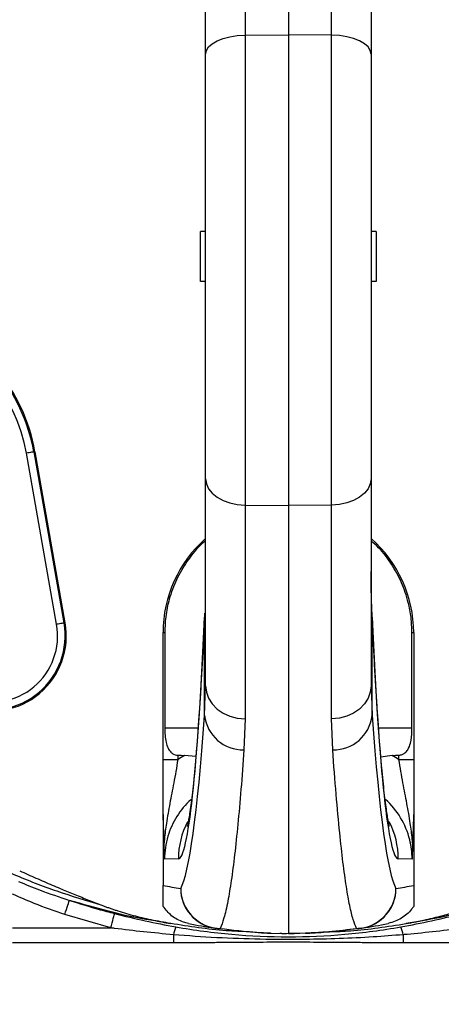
# Model space of a CAD drawing. Header units: millimetres. Extents: x 2154 to 3654, y 2206 to 3676.
# Tile 7 of 15: x 2796 to 2965, y 2698 to 3091. Entities that reach past the tile are written whole.
import ezdxf

# ---------------------------------------------------------------- set-up
doc = ezdxf.new("R2010")
doc.units = ezdxf.units.MM
doc.header["$LTSCALE"] = 2

msp = doc.modelspace()

# ---------------------------------------------------------------- linework, layer by layer
at = {"color": 7, "linetype": 'Continuous', "lineweight": 25}
for p, q in [((2903.62, 3306.48), (2903.62, 3084.91)), ((2886.34, 3221.78), (2886.34, 3084.77)), ((2920.9, 3084.77), (2920.9, 3221.78)), ((2870.62, 3077.21), (2870.62, 3209)), ((2936.62, 3209), (2936.62, 3077.21)), ((2886.34, 3084.77), (2903.62, 3084.91)), ((2886.34, 3084.77), (2886.34, 2897.34)), ((2903.62, 3084.91), (2903.62, 2897.14)), ((2920.9, 3084.77), (2903.62, 3084.91)), ((2920.9, 2897.34), (2920.9, 3084.77)), ((2870.62, 2907.88), (2870.62, 3077.21)), ((2936.62, 3077.21), (2936.62, 2907.88)), ((2870.62, 3006.48), (2868.62, 3006.48)), ((2868.62, 2986.48), (2868.62, 3006.48)), ((2938.62, 3006.48), (2936.62, 3006.48)), ((2938.62, 3006.48), (2938.62, 2986.48)), ((2870.62, 2986.48), (2868.62, 2986.48)), ((2938.62, 2986.48), (2936.62, 2986.48)), ((2811.17, 2849.81), (2799.14, 2918.04)), ((2802.09, 2918.56), (2802.56, 2918.64)), ((2802.09, 2918.56), (2814.12, 2850.33)), ((2814.59, 2850.41), (2802.56, 2918.64)), ((2870.62, 2825.32), (2870.62, 2907.88)), ((2936.62, 2907.88), (2936.62, 2825.32)), ((2886.34, 2897.34), (2903.62, 2897.14)), ((2886.34, 2897.34), (2886.34, 2812.06)), ((2920.9, 2897.34), (2903.62, 2897.14)), ((2903.62, 2897.14), (2903.62, 2726.48)), ((2920.9, 2812.06), (2920.9, 2897.34)), ((2870.22, 2813.41), (2870.22, 2852.71)), ((2937.02, 2813.41), (2937.02, 2852.71)), ((2814.12, 2850.33), (2814.59, 2850.41)), ((2853.62, 2846.48), (2854.3, 2846.48)), ((2853.62, 2795.82), (2853.62, 2846.48)), ((2854.3, 2846.48), (2854.3, 2808.48)), ((2952.94, 2846.48), (2953.62, 2846.48)), ((2952.94, 2808.48), (2952.94, 2846.48)), ((2953.62, 2846.48), (2953.62, 2795.82)), ((2870.22, 2813.41), (2870.62, 2825.32)), ((2936.62, 2825.32), (2937.02, 2813.41)), ((2886.34, 2812.06), (2885.93, 2799.75)), ((2921.32, 2799.75), (2920.9, 2812.06)), ((2859.52, 2797.59), (2859.52, 2795.82)), ((2866.74, 2797.08), (2862.2, 2797.51)), ((2945.05, 2797.51), (2940.52, 2796.87)), ((2947.73, 2795.82), (2947.73, 2797.59)), ((2853.62, 2795.82), (2859.52, 2795.82)), ((2947.73, 2795.82), (2953.62, 2795.82)), ((2853.62, 2773.7), (2853.62, 2745.66)), ((2953.62, 2773.7), (2953.62, 2745.66)), ((2859.76, 2756.27), (2854.25, 2756.18)), ((2952.99, 2756.18), (2947.48, 2756.27)), ((2832.8, 2728.7), (2814.46, 2734.05)), ((2950.54, 2730.44), (2950.65, 2730.46)), ((2793.62, 2728.7), (2832.8, 2728.7)), ((2857.78, 2725.99), (2857.78, 2722.76)), ((2896.78, 2726.6), (2903.62, 2726.48)), ((2901.07, 2726.5), (2900.18, 2726.54)), ((2901.07, 2726.5), (2902.93, 2726.49)), ((2910.46, 2726.6), (2903.62, 2726.48)), ((2903.63, 2726.48), (2905.51, 2726.49)), ((2905.51, 2726.49), (2905.98, 2726.49)), ((2905.98, 2726.49), (2910.6, 2726.72)), ((2949.46, 2725.99), (2949.46, 2722.76)), ((2857.78, 2722.76), (2793.62, 2722.76)), ((3013.62, 2722.76), (2949.46, 2722.76))]:
    msp.add_line(p, q, dxfattribs=at)
at = {"color": 8, "linetype": 'Continuous', "lineweight": 25}
for p, q in [((2870.23, 2854.26), (2870.22, 2852.71)), ((2937.02, 2852.71), (2937.02, 2854.28)), ((2854.3, 2808.48), (2867.63, 2808.48)), ((2939.61, 2808.48), (2952.94, 2808.48))]:
    msp.add_line(p, q, dxfattribs=at)
at = {"color": 7, "linetype": 'Continuous', "lineweight": 25, "flags": 128}
for points in [[(2870.62, 3077.21), (2870.92, 3078.67), (2871.81, 3080.07), (2873.26, 3081.37), (2875.21, 3082.51), (2877.59, 3083.45), (2880.31, 3084.15), (2883.26, 3084.6), (2886.34, 3084.77)], [(2936.62, 3077.21), (2936.32, 3078.67), (2935.43, 3080.07), (2933.98, 3081.37), (2932.03, 3082.51), (2929.66, 3083.45), (2926.94, 3084.15), (2923.98, 3084.6), (2920.9, 3084.77)], [(2802.09, 2918.56), (2802.03, 2918.55), (2801.85, 2918.52), (2801.58, 2918.47), (2801.21, 2918.4), (2800.76, 2918.32), (2800.26, 2918.23), (2799.71, 2918.14), (2799.14, 2918.04)], [(2870.62, 2907.88), (2870.92, 2905.85), (2871.81, 2903.89), (2873.26, 2902.08), (2875.21, 2900.49), (2877.59, 2899.18), (2880.31, 2898.2), (2883.26, 2897.58), (2886.34, 2897.34)], [(2936.62, 2907.88), (2936.32, 2905.85), (2935.43, 2903.89), (2933.98, 2902.08), (2932.03, 2900.49), (2929.66, 2899.18), (2926.94, 2898.2), (2923.98, 2897.58), (2920.9, 2897.34)], [(2814.12, 2850.33), (2814.06, 2850.32), (2813.88, 2850.29), (2813.61, 2850.24), (2813.24, 2850.17), (2812.8, 2850.09), (2812.29, 2850.01), (2811.74, 2849.91), (2811.17, 2849.81)], [(2870.62, 2825.32), (2870.92, 2822.76), (2871.81, 2820.3), (2873.26, 2818.02), (2875.21, 2816.02), (2877.59, 2814.37), (2880.31, 2813.13), (2883.26, 2812.35), (2886.34, 2812.06)], [(2936.62, 2825.32), (2936.32, 2822.76), (2935.43, 2820.3), (2933.98, 2818.02), (2932.03, 2816.02), (2929.66, 2814.37), (2926.94, 2813.13), (2923.98, 2812.35), (2920.9, 2812.06)], [(2814.46, 2734.05), (2814.79, 2735.06), (2815.11, 2736.04), (2815.42, 2736.96), (2815.69, 2737.78), (2815.92, 2738.49), (2816.1, 2739.05), (2816.24, 2739.46), (2816.31, 2739.69)], [(2832.8, 2728.7), (2833.06, 2729.73), (2833.31, 2730.72), (2833.55, 2731.66), (2833.77, 2732.49), (2833.95, 2733.21), (2834.1, 2733.79), (2834.21, 2734.21), (2834.27, 2734.45)]]:
    msp.add_lwpolyline(points, dxfattribs=at)
at = {"color": 7, "linetype": 'Continuous', "lineweight": 25}
for radius in [516.02, 435.02, 423, 421]:
    msp.add_circle((2903.62, 3006.48), radius, dxfattribs=at)
for centre, radius, start, end in [((2733.62, 2906.48), 66.53, 10, 70), ((2733.62, 2906.48), 69.53, 10, 70), ((2733.62, 2906.48), 70, 10, 70), ((2903.62, 2846.48), 50, 131.2999, 180), ((2903.62, 2846.48), 50, 0, 48.7001), ((2785.05, 2845.2), 30, 250, 10), ((2785.05, 2845.2), 29.53, 250, 10), ((2785.05, 2845.2), 26.53, 250, 10), ((2885.47, 2815.09), 15.34, 186.2653, 271.6939), ((2921.77, 2815.09), 15.34, 268.3061, 353.7347), ((2887.64, 2926.48), 184, 259.3465, 261.5733), ((2919.61, 2926.48), 184, 278.4267, 280.6535), ((2876.71, 2744.55), 16.03, 180.2933, 268.828), ((2876.66, 2744.46), 15.99, 179.9573, 261.5496), ((2930.54, 2744.55), 16.03, 271.172, 359.7067), ((2930.58, 2744.46), 15.99, 278.4504, 0.0427), ((2903.62, 2926.48), 200, 258.5049, 261.5733), ((2903.62, 2926.48), 200, 278.4267, 281.4951), ((2869.92, 2724.03), 12.29, 155.4636, 170.8148), ((2876.02, 2740.19), 11.67, 261.5831, 271.7545), ((2897.06, 2742.6), 16, 267.9574, 269), ((2931.22, 2740.19), 11.67, 268.2455, 278.4169), ((2937.33, 2724.03), 12.29, 9.1852, 24.5364)]:
    msp.add_arc(centre, radius, start, end, dxfattribs=at)
at = {"color": 8, "linetype": 'Continuous', "lineweight": 25}
for centre, start, end in [((2891.79, 2756.27), 152.6019, 180.0042), ((2915.46, 2756.27), 359.9958, 27.3382)]:
    msp.add_arc(centre, 32.02, start, end, dxfattribs=at)
at = {"color": 7, "linetype": 'Continuous', "lineweight": 25}
for centre, major_axis, ratio, start_param, end_param in [((2859.75, 3088.48), (0, 332.21), 0.044737, 3.142374, 3.923305), ((2947.49, 3088.48), (0, 332.21), 0.044737, 2.359881, 3.140812), ((2858.98, 3226.48), (0, 483.5), 0.044737, 3.219952, 3.688113), ((2948.26, 3226.48), (0, 483.5), 0.044737, 2.595073, 3.063233), ((3820.26, 2808.48), (1145.8, 0), 0.017455, 3.717878, 3.722153), ((2886.64, 2756.18), (48.08, 0.66), 0.99822, 2.090362, 2.156364), ((1986.98, 2808.48), (1145.8, 0), 0.017455, 5.702625, 5.7069), ((2920.61, 2756.18), (48.08, -0.66), 0.99822, 0.985229, 1.051231), ((2886.36, 2756.18), (32.1, 0.46), 0.996836, 2.296181, 2.839024), ((2920.89, 2756.18), (32.1, -0.46), 0.996836, 0.257981, 0.850576)]:
    msp.add_ellipse(centre, major_axis=major_axis, ratio=ratio, start_param=start_param, end_param=end_param, dxfattribs=at)
at = {"color": 8, "linetype": 'Continuous', "lineweight": 25}
for centre, major_axis, start_param, end_param in [((2886.36, 2756.18), (32.1, 0.46), 2.839024, 3.127385), ((2920.89, 2756.18), (32.1, -0.46), 0.014207, 0.257981)]:
    msp.add_ellipse(centre, major_axis=major_axis, ratio=0.996836, start_param=start_param, end_param=end_param, dxfattribs=at)
for points, knots in [([(3101.12, 2773.1), (3103.4, 2775.01), (3112.24, 2782.43), (3126.18, 2796.98), (3142.78, 2816.55), (3157.72, 2837.65), (3170.94, 2860.07), (3182.34, 2883.73), (3191.74, 2908.25), (3199.06, 2933.46), (3204.2, 2959.25), (3207.14, 2985.43), (3207.84, 3011.76), (3206.27, 3037.89), (3202.26, 3063.62), (3196.08, 3088.81), (3188.02, 3113.46), (3177.98, 3138.44), (3165.91, 3163.62), (3151.6, 3188.77), (3135.55, 3212.86), (3118.16, 3235.31), (3099.53, 3256.08), (3079.84, 3275.17), (3058.86, 3292.88), (3036.72, 3309.05), (3016.05, 3322.09), (2997.11, 3332.22), (2980.1, 3339.69), (2962.56, 3345.77), (2949.72, 3348.99), (2942.82, 3350.3), (2941.97, 3350.46)], [0, 0, 0, 0, 0.012243, 0.047476, 0.082711, 0.117826, 0.153727, 0.189755, 0.225782, 0.261682, 0.297697, 0.333847, 0.369988, 0.405992, 0.441442, 0.477007, 0.512617, 0.548131, 0.58774, 0.627448, 0.667153, 0.706756, 0.744251, 0.781886, 0.819565, 0.857192, 0.89468, 0.920099, 0.945599, 0.971072, 0.996452, 1, 1, 1, 1]), ([(2761.12, 2766.59), (2761.29, 2766.5), (2766.66, 2763.33), (2777.51, 2757.53), (2794.09, 2749.88), (2811.19, 2743.2), (2822.96, 2739.66), (2828.84, 2737.89)], [0, 0, 0, 0, 0.007834, 0.254513, 0.501201, 0.750601, 1, 1, 1, 1])]:
    msp.add_open_spline(points, degree=3, knots=knots, dxfattribs=at)
at = {"color": 7, "linetype": 'Continuous', "lineweight": 25}
for points, knots in [([(2870.62, 2883.14), (2870.16, 2882.76), (2867.52, 2880.64), (2863.64, 2875.77), (2859.24, 2868.65), (2856.32, 2861.17), (2854.61, 2853.72), (2854.4, 2848.89), (2854.3, 2846.48)], [0, 0, 0, 0, 0.043217, 0.245295, 0.447595, 0.649895, 0.824947, 1, 1, 1, 1]), ([(2952.94, 2846.48), (2952.87, 2848.5), (2952.73, 2852.54), (2951.44, 2859.27), (2949, 2866.5), (2944.96, 2873.86), (2940.77, 2879.47), (2937.64, 2882.18), (2936.62, 2883.06)], [0, 0, 0, 0, 0.146748, 0.293496, 0.496385, 0.699273, 0.90214, 1, 1, 1, 1]), ([(2937.04, 2854.29), (2936.97, 2855.67), (2936.77, 2859.84), (2936.65, 2865.4), (2936.64, 2869.69), (2936.64, 2870.89)], [0, 0, 0, 0, 0.264326, 0.794433, 1, 1, 1, 1]), ([(2870.22, 2854.15), (2870.14, 2852.4), (2869.91, 2847.33), (2869.51, 2839.31), (2869.03, 2830.26), (2868.53, 2821.75), (2868.01, 2813.77), (2867.49, 2806.35), (2866.96, 2799.52), (2866.42, 2793.3), (2865.89, 2787.72), (2865.36, 2782.8), (2864.85, 2778.57), (2864.36, 2775.06), (2863.94, 2772.43), (2863.6, 2770.6), (2863.37, 2769.54), (2863.25, 2769.05), (2863.26, 2769.1), (2863.27, 2769.12)], [0, 0, 0, 0, 0.036875, 0.106481, 0.175978, 0.245315, 0.31445, 0.383324, 0.451858, 0.519942, 0.587419, 0.65407, 0.719576, 0.783477, 0.845123, 0.896558, 0.94352, 0.985478, 1, 1, 1, 1]), ([(2943.98, 2769.11), (2943.98, 2769.11), (2943.97, 2769.13), (2943.82, 2769.76), (2943.57, 2770.96), (2943.24, 2772.82), (2942.84, 2775.38), (2942.39, 2778.65), (2941.9, 2782.63), (2941.4, 2787.32), (2940.88, 2792.69), (2940.35, 2798.71), (2939.83, 2805.35), (2939.31, 2812.6), (2938.8, 2820.43), (2938.3, 2828.8), (2937.81, 2837.72), (2937.39, 2846.19), (2937.13, 2851.82), (2937.02, 2854.15)], [0, 0, 0, 0, 0.02686, 0.068349, 0.114911, 0.166309, 0.221981, 0.28118, 0.343135, 0.407161, 0.472715, 0.539383, 0.60687, 0.674962, 0.743506, 0.81239, 0.881537, 0.950885, 1, 1, 1, 1]), ([(2854.3, 2808.48), (2854.36, 2806.52), (2854.45, 2803.68), (2855.47, 2800.48), (2856.54, 2798.88), (2857.77, 2797.98), (2858.76, 2797.64), (2859.34, 2797.6), (2859.52, 2797.59)], [0, 0, 0, 0, 0.425158, 0.61398, 0.770766, 0.874047, 0.960867, 1, 1, 1, 1]), ([(2947.73, 2797.59), (2948.17, 2797.64), (2949.06, 2797.76), (2950.32, 2798.54), (2951.57, 2800.02), (2952.63, 2802.96), (2952.92, 2806.01), (2952.94, 2808.08), (2952.94, 2808.48)], [0, 0, 0, 0, 0.096993, 0.193378, 0.330469, 0.54889, 0.91143, 1, 1, 1, 1]), ([(2885.93, 2799.75), (2885.53, 2794.38), (2884.73, 2783.62), (2883.48, 2769.76), (2882.18, 2757.58), (2880.85, 2747.34), (2879.43, 2738.8), (2877.94, 2732.12), (2876.9, 2729.73), (2876.38, 2728.52)], [0, 0, 0, 0, 0.1368262, 0.2739346, 0.4110429, 0.5504746, 0.6899059, 0.8445448, 1, 1, 1, 1]), ([(2930.87, 2728.52), (2930.41, 2729.56), (2929.49, 2731.62), (2928.12, 2737.3), (2926.76, 2744.9), (2925.42, 2754.6), (2924.06, 2766.81), (2922.68, 2781.54), (2921.77, 2793.67), (2921.32, 2799.75)], [0, 0, 0, 0, 0.136827, 0.273935, 0.411043, 0.550473, 0.689903, 0.844543, 1, 1, 1, 1]), ([(2853.62, 2773.7), (2853.62, 2777.09), (2853.62, 2780.6), (2853.62, 2785.26), (2853.62, 2786.2), (2853.62, 2788.09), (2853.62, 2789.04), (2853.62, 2791.91), (2853.62, 2793.85), (2853.62, 2795.82)], [0, 0, 0, 0, 0.5, 0.5, 0.625, 0.625, 0.75, 0.75, 1, 1, 1, 1]), ([(2859.52, 2795.82), (2859.26, 2794.25), (2858.76, 2791.11), (2857.69, 2785.23), (2856.32, 2778.32), (2855, 2770.99), (2854.32, 2765.79), (2854.1, 2763.15), (2854.06, 2762.66)], [0, 0, 0, 0, 0.134347, 0.268881, 0.515225, 0.762059, 0.955501, 1, 1, 1, 1]), ([(2953.19, 2762.66), (2953.15, 2763.15), (2952.93, 2765.79), (2952.25, 2770.99), (2950.92, 2778.32), (2949.56, 2785.23), (2948.49, 2791.11), (2947.98, 2794.25), (2947.73, 2795.82)], [0, 0, 0, 0, 0.044499, 0.237941, 0.484775, 0.731119, 0.865653, 1, 1, 1, 1]), ([(2953.62, 2795.82), (2953.62, 2793.85), (2953.62, 2791.91), (2953.62, 2789.04), (2953.62, 2788.09), (2953.62, 2786.2), (2953.62, 2785.26), (2953.62, 2780.6), (2953.62, 2777.09), (2953.62, 2773.7)], [0, 0, 0, 0, 0.25, 0.25, 0.375, 0.375, 0.5, 0.5, 1, 1, 1, 1]), ([(2854.06, 2762.66), (2854, 2764.3), (2853.9, 2767.57), (2853.76, 2771.1), (2853.68, 2773.27), (2853.65, 2773.87), (2853.64, 2773.99), (2853.63, 2774.01), (2853.63, 2774.01), (2853.63, 2773.99), (2853.62, 2773.95), (2853.62, 2773.87), (2853.62, 2773.78), (2853.62, 2773.72), (2853.62, 2773.7)], [0, 0, 0, 0, 0.394133, 0.788828, 0.922229, 0.958054, 0.966199, 0.972938, 0.9764, 0.979891, 0.982938, 0.987562, 0.996705, 1, 1, 1, 1]), ([(2953.62, 2773.7), (2953.62, 2773.76), (2953.62, 2773.85), (2953.62, 2773.94), (2953.62, 2773.99), (2953.62, 2774.01), (2953.61, 2774.01), (2953.61, 2773.97), (2953.58, 2773.61), (2953.51, 2771.74), (2953.37, 2768.05), (2953.25, 2764.58), (2953.19, 2762.66)], [0, 0, 0, 0, 0.0123802, 0.0169052, 0.0200937, 0.0232989, 0.0270941, 0.0335901, 0.0541734, 0.1497575, 0.5290475, 1, 1, 1, 1]), ([(2854.25, 2756.18), (2854.25, 2756.19), (2854.19, 2758.33), (2854.12, 2760.5), (2854.06, 2762.66)], [0, 0, 0, 0, 0.006424, 1, 1, 1, 1]), ([(2953.19, 2762.66), (2953.12, 2760.5), (2953.06, 2758.33), (2952.99, 2756.19), (2952.99, 2756.18)], [0, 0, 0, 0, 0.993576, 1, 1, 1, 1]), ([(2796.45, 2751.51), (2797.54, 2751.02), (2799.7, 2750.03), (2802.94, 2748.59), (2806.16, 2747.18), (2809.36, 2745.8), (2813.23, 2744.16), (2817.85, 2742.25), (2823.28, 2740.06), (2826.97, 2738.62), (2828.84, 2737.89)], [0, 0, 0, 0, 0.101917, 0.202879, 0.302889, 0.401951, 0.500069, 0.66183, 0.828469, 1, 1, 1, 1]), ([(2795.94, 2747.26), (2798.75, 2746.09), (2805.45, 2743.32), (2812.33, 2741.02), (2816.31, 2739.69)], [0, 0, 0, 0, 0.420027, 1, 1, 1, 1]), ([(2853.62, 2737.31), (2853.62, 2737.61), (2853.62, 2737.93), (2853.62, 2738.67), (2853.62, 2739.07), (2853.62, 2739.79), (2853.62, 2740.05), (2853.62, 2740.62), (2853.62, 2740.94), (2853.62, 2741.49), (2853.62, 2741.68), (2853.62, 2742.12), (2853.62, 2742.35), (2853.62, 2742.76), (2853.62, 2742.91), (2853.62, 2743.23), (2853.62, 2743.4), (2853.62, 2743.81), (2853.62, 2744.03), (2853.62, 2744.47), (2853.62, 2744.64), (2853.62, 2744.95), (2853.62, 2745.07), (2853.62, 2745.34), (2853.62, 2745.49), (2853.62, 2745.66)], [0, 0, 0, 0, 0.25, 0.25, 0.5, 0.5, 0.625, 0.625, 0.75, 0.75, 0.8125, 0.8125, 0.875, 0.875, 0.90625, 0.90625, 0.9375, 0.9375, 0.96875, 0.96875, 0.984375, 0.984375, 0.992188, 0.992188, 1, 1, 1, 1]), ([(2953.62, 2745.66), (2953.62, 2745.49), (2953.62, 2745.34), (2953.62, 2745.06), (2953.62, 2744.95), (2953.62, 2744.63), (2953.62, 2744.46), (2953.62, 2744.02), (2953.62, 2743.8), (2953.62, 2743.4), (2953.62, 2743.22), (2953.62, 2742.9), (2953.62, 2742.76), (2953.62, 2742.35), (2953.62, 2742.11), (2953.62, 2741.68), (2953.62, 2741.48), (2953.62, 2740.94), (2953.62, 2740.62), (2953.62, 2740.05), (2953.62, 2739.79), (2953.62, 2739.07), (2953.62, 2738.66), (2953.62, 2737.93), (2953.62, 2737.61), (2953.62, 2737.31)], [0, 0, 0, 0, 0.007812, 0.007812, 0.015625, 0.015625, 0.03125, 0.03125, 0.0625, 0.0625, 0.09375, 0.09375, 0.125, 0.125, 0.1875, 0.1875, 0.25, 0.25, 0.375, 0.375, 0.5, 0.5, 0.75, 0.75, 1, 1, 1, 1]), ([(2814.46, 2734.05), (2810.37, 2735.47), (2803.32, 2737.9), (2796.49, 2740.91), (2793.62, 2742.18)], [0, 0, 0, 0, 0.579803, 1, 1, 1, 1]), ([(2856.71, 2730.44), (2856.71, 2730.44), (2854.1, 2731.09), (2845.92, 2731.94), (2832.41, 2735.1), (2821.68, 2738.16), (2816.31, 2739.69)], [0, 0, 0, 0, 0.0000029, 0.1930533, 0.5957948, 1, 1, 1, 1]), ([(2816.31, 2739.69), (2820.13, 2738.49), (2826.07, 2736.6), (2832.11, 2735.02), (2834.27, 2734.45)], [0, 0, 0, 0, 0.641626, 1, 1, 1, 1]), ([(2828.84, 2737.89), (2829.28, 2737.72), (2830.15, 2737.39), (2831.49, 2736.9), (2832.85, 2736.43), (2834.25, 2735.96), (2836.32, 2735.28), (2839.1, 2734.44), (2842.58, 2733.48), (2846.08, 2732.6), (2849.59, 2731.8), (2853.14, 2731.07), (2855.52, 2730.65), (2856.71, 2730.44)], [0, 0, 0, 0, 0.048202, 0.097322, 0.147367, 0.198347, 0.250267, 0.373775, 0.500284, 0.624448, 0.74908, 0.874243, 1, 1, 1, 1]), ([(2863.77, 2730.5), (2863.11, 2730.66), (2860.71, 2731.25), (2856.91, 2733.26), (2854.7, 2735.99), (2853.62, 2737.31)], [0, 0, 0, 0, 0.162655, 0.59358, 1, 1, 1, 1]), ([(2953.62, 2737.31), (2953.35, 2736.92), (2952.03, 2735.07), (2948.85, 2732.18), (2945.3, 2731.07), (2943.48, 2730.5)], [0, 0, 0, 0, 0.114714, 0.545555, 1, 1, 1, 1]), ([(2990.93, 2739.69), (2986.44, 2738.38), (2977.46, 2735.75), (2964, 2732.68), (2955.01, 2731.18), (2950.65, 2730.46)], [0, 0, 0, 0, 0.338971, 0.678798, 1, 1, 1, 1]), ([(2950.65, 2730.46), (2951.24, 2730.56), (2952.42, 2730.77), (2954.19, 2731.1), (2955.96, 2731.45), (2957.71, 2731.82), (2959.46, 2732.21), (2961.2, 2732.62), (2962.93, 2733.04), (2965.07, 2733.59), (2967.57, 2734.28), (2970.42, 2735.12), (2973.17, 2736), (2975.82, 2736.92), (2977.55, 2737.57), (2978.4, 2737.89)], [0, 0, 0, 0, 0.0627647, 0.125378, 0.1878475, 0.2501807, 0.3123853, 0.374469, 0.4364397, 0.498305, 0.6042444, 0.707336, 0.8076253, 0.905162, 1, 1, 1, 1]), ([(2834.27, 2734.45), (2838.32, 2733.41), (2842.39, 2732.44), (2850.54, 2730.67), (2854.63, 2729.86), (2858.74, 2729.13)], [0, 0, 0, 0, 0.5, 0.5, 1, 1, 1, 1]), ([(2948.51, 2729.13), (2952.61, 2729.86), (2956.7, 2730.67), (2964.86, 2732.44), (2968.92, 2733.41), (2972.98, 2734.45)], [0, 0, 0, 0, 0.5, 0.5, 1, 1, 1, 1]), ([(2888.11, 2727.13), (2885.01, 2727.25), (2874.48, 2727.64), (2864.06, 2729.28), (2856.71, 2730.44)], [0, 0, 0, 0, 0.294758, 1, 1, 1, 1]), ([(2920.18, 2727.18), (2922.91, 2727.28), (2933.09, 2727.66), (2943.16, 2729.27), (2950.54, 2730.44)], [0, 0, 0, 0, 0.268241, 1, 1, 1, 1]), ([(2857.78, 2725.99), (2853.8, 2726.36), (2845.98, 2727.1), (2837.65, 2728.08), (2833.31, 2728.64), (2832.8, 2728.7)], [0, 0, 0, 0, 0.477239, 0.938777, 1, 1, 1, 1]), ([(2949.46, 2725.99), (2945.47, 2725.68), (2932.46, 2724.65), (2913.41, 2724.02), (2892.59, 2724.1), (2875.05, 2724.68), (2863.54, 2725.55), (2857.78, 2725.99)], [0, 0, 0, 0, 0.13077, 0.426655, 0.622596, 0.811325, 1, 1, 1, 1]), ([(2858.74, 2729.13), (2862.43, 2728.48), (2866.15, 2727.9), (2873.59, 2726.92), (2877.33, 2726.51), (2888.56, 2725.52), (2896.1, 2725.18), (2911.16, 2725.18), (2918.68, 2725.52), (2929.92, 2726.51), (2933.66, 2726.92), (2941.1, 2727.91), (2944.81, 2728.48), (2948.51, 2729.13)], [0, 0, 0, 0, 0.125, 0.125, 0.25, 0.25, 0.5, 0.5, 0.75, 0.75, 0.875, 0.875, 1, 1, 1, 1]), ([(2896.49, 2726.61), (2896.48, 2726.61), (2896.39, 2726.62), (2894.16, 2726.7), (2886.49, 2727.1), (2879.4, 2728), (2874.31, 2728.64)], [0, 0, 0, 0, 0.024471, 0.130497, 0.375915, 1, 1, 1, 1]), ([(2876.38, 2728.52), (2881.06, 2727.91), (2887.6, 2727.06), (2894.67, 2726.68), (2896.69, 2726.61), (2896.77, 2726.6), (2896.78, 2726.6)], [0, 0, 0, 0, 0.621373, 0.866998, 0.974852, 1, 1, 1, 1]), ([(2910.46, 2726.6), (2910.72, 2726.61), (2911.49, 2726.64), (2915.51, 2726.84), (2921.92, 2727.32), (2927.17, 2728.03), (2930.87, 2728.52)], [0, 0, 0, 0, 0.104566, 0.308637, 0.514256, 1, 1, 1, 1]), ([(2932.93, 2728.64), (2928.95, 2728.12), (2923.3, 2727.38), (2916.97, 2726.92), (2913.8, 2726.74), (2911.81, 2726.65), (2910.8, 2726.61), (2910.76, 2726.61), (2910.75, 2726.61)], [0, 0, 0, 0, 0.48779, 0.692248, 0.794929, 0.897408, 0.983725, 1, 1, 1, 1]), ([(2974.45, 2728.7), (2970.48, 2728.21), (2962.67, 2727.25), (2954.33, 2726.42), (2949.97, 2726.03), (2949.46, 2725.99)], [0, 0, 0, 0, 0.477272, 0.938756, 1, 1, 1, 1]), ([(2949.46, 2722.76), (2948.77, 2722.76), (2947.34, 2722.76), (2945.16, 2722.76), (2942.87, 2722.77), (2940.47, 2722.78), (2937.93, 2722.79), (2935.19, 2722.81), (2931.37, 2722.83), (2926.55, 2722.87), (2920.83, 2722.91), (2913.2, 2722.96), (2903.64, 2722.99), (2894.09, 2722.96), (2886.45, 2722.91), (2880.72, 2722.87), (2875.89, 2722.83), (2872.07, 2722.81), (2868.79, 2722.79), (2865.24, 2722.77), (2861.41, 2722.76), (2858.96, 2722.76), (2857.78, 2722.76)], [0, 0, 0, 0, 0.022684, 0.046516, 0.071499, 0.097634, 0.124921, 0.154514, 0.187387, 0.249861, 0.312336, 0.374801, 0.499716, 0.624752, 0.687296, 0.74984, 0.812385, 0.845303, 0.874927, 0.919825, 0.961514, 1, 1, 1, 1])]:
    msp.add_open_spline(points, degree=3, knots=knots, dxfattribs=at)
msp.add_open_spline([(2910.75, 2726.61), (2910.65, 2726.61), (2910.56, 2726.61), (2910.46, 2726.6)], degree=3, dxfattribs=at)

doc.saveas('drawing.dxf')
